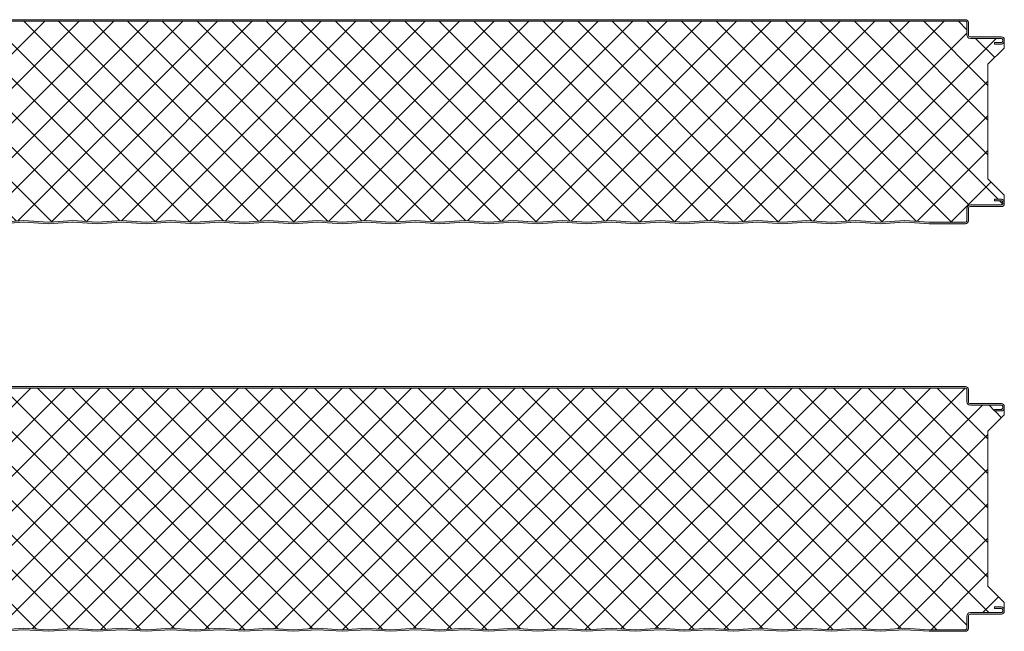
# Model space of a CAD drawing. Header units: millimetres. Extents: x 196 to 3485, y -270 to 1649.
# Tile 4 of 7: x 800 to 1404, y 662 to 1037. Entities that reach past the tile are written whole.
import ezdxf

# ---------------------------------------------------------------- set-up
doc = ezdxf.new("R2010")
doc.units = ezdxf.units.MM
doc.layers.add('A-DETL-GENF', color=92, linetype='Continuous', lineweight=13)

# ---------------------------------------------------------------- blocks, each defined once
blk = doc.blocks.new('CR 1100 - FLAT - SATINLINE - CR 1100 125mm - FLAT - SATINLINE-4193648-15 PANEL SIZE AND PROFILE Copy 1 Copy 2 Copy 1')
at = {"layer": 'A-DETL-GENF'}
h = blk.add_hatch(color=256, dxfattribs=at)
h.paths.add_polyline_path([(534, 0), (549.09, 1), (564, 0), (579.09, 1), (594, 0), (609.09, 1), (624, 0), (639.09, 1), (654, 0), (669.09, 1), (684, 0), (699.09, 1), (714, 0), (729.09, 1), (744, 0), (759.09, 1), (774, 0), (789.09, 1), (804, 0), (819.09, 1), (834, 0), (849.09, 1), (864, 0), (879.09, 1), (894, 0), (909.09, 1), (924, 0), (939.09, 1), (954, 0), (969.09, 1), (984, 0), (999.3, 0.98), (1014, 0), (1029.09, 1), (1044, 0), (1059.09, 1), (1073.89, 0), (1096.41, 0.03), (1096.67, 0.06), (1097.1, 0.24), (1097.48, 0.53), (1097.81, 1.03), (1097.94, 1.33), (1098, 1.8), (1098.04, 9.61), (1098.16, 9.9), (1098.35, 10.15), (1098.6, 10.34), (1098.89, 10.46), (1099.2, 10.5), (1118.41, 10.53), (1118.67, 10.56), (1119.1, 10.74), (1119.48, 11.03), (1119.81, 11.53), (1119.94, 11.83), (1120, 12.3), (1119.95, 13.63), (1119.7, 14.19), (1119.3, 14.61), (1118.95, 14.82), (1118.55, 14.95), (1118.2, 15), (1114, 15), (1114, 14), (1118.41, 13.97), (1118.77, 13.77), (1118.98, 13.41), (1119, 13.2), (1118.98, 12.09), (1118.77, 11.73), (1118.41, 11.53), (1118.2, 11.5), (1099.2, 11.5), (1098.63, 11.43), (1098.1, 11.21), (1097.65, 10.86), (1097.3, 10.4), (1097.08, 9.87), (1097, 9.3), (1096.98, 1.59), (1096.77, 1.23), (1096.41, 1.03), (1095.91, 1), (1073.89, 1), (1059, 2.01), (1044, 1), (1029, 2.01), (1014, 1), (999, 2.01), (984, 1), (969, 2.01), (954, 1), (939, 2.01), (924, 1), (909, 2.01), (894, 1), (879, 2.01), (864, 1), (849, 2.01), (834, 1), (819, 2.01), (804, 1), (789, 2.01), (774, 1), (759, 2.01), (744, 1), (729, 2.01), (714, 1), (699, 2.01), (684, 1), (669, 2.01), (654, 1), (639, 2.01), (624, 1), (609, 2.01), (594, 1), (579, 2.01), (564, 1), (549, 2.01), (534, 1), (519, 2.01), (504, 1), (489, 2.01), (474, 1), (459, 2.01), (444, 1), (429, 2.01), (414, 1), (399, 2.01), (384, 1), (369, 2.01), (354, 1), (339, 2.01), (324, 1), (309, 2.01), (294, 1), (279, 2.01), (264, 1), (249, 2.01), (234, 1), (219, 2.01), (204, 1), (189, 2.01), (174, 1), (159, 2.01), (144, 1), (129, 2.01), (114, 1), (99, 2.01), (84, 1), (69, 2.01), (53.89, 1), (39, 2.01), (24.11, 1), (1.51, 1.05), (1.2, 1.27), (1.02, 1.61), (1, 1.8), (1.03, 6.17), (1.23, 6.53), (1.4, 6.65), (5.46, 9), (18.8, 9), (19.37, 9.07), (19.9, 9.29), (20.36, 9.64), (20.71, 10.1), (20.93, 10.63), (21, 11.2), (21.03, 13.41), (21.23, 13.76), (21.59, 13.97), (21.8, 14), (26, 14), (26, 15), (21.8, 15), (21.33, 14.94), (20.9, 14.76), (20.53, 14.47), (20.24, 14.1), (20.06, 13.67), (20, 13.2), (19.96, 10.89), (19.84, 10.6), (19.65, 10.35), (19.37, 10.15), (19.11, 10.04), (18.8, 10), (5.46, 9.97), (5.21, 9.94), (4.78, 9.76), (0.9, 7.52), (0.53, 7.23), (0.16, 6.65), (0.06, 6.43), (0, 5.96), (0.05, 1.38), (0.19, 0.99), (0.43, 0.63), (0.74, 0.35), (1.1, 0.14), (1.7, 0.02), (1.93, 0), (24.74, 0.05), (39.09, 1), (54, 0), (69.09, 1), (84, 0), (99.09, 1), (114, 0), (129.09, 1), (144, 0), (159.09, 1), (174, 0), (189.09, 1), (204, 0), (219.09, 1), (234, 0), (249.09, 1), (264, 0), (279.09, 1), (294, 0), (309.09, 1), (324, 0), (339.09, 1), (354, 0), (369.09, 1), (384, 0), (399.09, 1), (414, 0), (429.09, 1), (444, 0), (459.09, 1), (474, 0), (489.09, 1), (504, 0), (519.09, 1), (526.54, 0.5)])
h.paths.add_polyline_path([(1118.2, 110.14), (1118.67, 110.2), (1119.1, 110.38), (1119.48, 110.67), (1119.8, 111.14), (1119.94, 111.47), (1120, 111.94), (1119.99, 112.93), (1119.9, 113.41), (1119.76, 113.74), (1119.48, 114.11), (1119, 114.44), (1118.67, 114.58), (1118.2, 114.64), (1098.89, 114.68), (1098.6, 114.8), (1098.35, 114.99), (1098.16, 115.24), (1098.04, 115.53), (1098, 115.84), (1097.97, 123.59), (1097.94, 123.81), (1097.76, 124.24), (1097.48, 124.61), (1097, 124.94), (1096.67, 125.08), (1096.2, 125.14), (1.4, 125.09), (1.33, 125.08), (0.9, 124.9), (0.53, 124.61), (0.2, 124.14), (0.03, 123.59), (0, 123.34), (0, 119.18), (0.06, 118.71), (0.24, 118.28), (0.53, 117.91), (1, 117.56), (4.78, 115.38), (5.21, 115.2), (5.68, 115.14), (19.11, 115.1), (19.4, 114.98), (19.65, 114.79), (19.84, 114.54), (19.96, 114.25), (20, 113.94), (20, 111.94), (20.06, 111.48), (20.24, 111.04), (20.61, 110.61), (20.9, 110.38), (21.49, 110.18), (21.8, 110.14), (26, 110.14), (26, 111.14), (21.59, 111.17), (21.23, 111.38), (21.03, 111.73), (21, 111.94), (21, 113.94), (20.9, 114.56), (20.71, 115.04), (20.36, 115.5), (19.9, 115.85), (19.37, 116.07), (18.8, 116.14), (5.46, 116.14), (1.23, 118.62), (1.03, 118.97), (1, 119.18), (1.04, 123.59), (1.23, 123.91), (1.59, 124.11), (1.8, 124.14), (1096.41, 124.11), (1096.77, 123.91), (1096.98, 123.55), (1097, 123.34), (1097, 115.84), (1097.08, 115.27), (1097.3, 114.74), (1097.65, 114.29), (1098.1, 113.94), (1098.63, 113.72), (1099.2, 113.64), (1118.41, 113.61), (1118.77, 113.41), (1118.98, 113.05), (1119, 112.84), (1118.98, 111.73), (1118.77, 111.38), (1118.41, 111.17), (1118.2, 111.14), (1114, 111.14), (1114, 110.14)])
h = blk.add_hatch(dxfattribs=at)
h.set_pattern_fill('FP_4', color=256, style=0, pattern_type=2)
h.set_pattern_definition([(45, (-283.583, -911.559), (-10.6066, 10.6066), []), (135, (-283.583, -911.559), (-10.6066, -10.6066), [])])
h.paths.add_polyline_path([(864, 1), (879, 2.01), (894, 1), (909, 2.01), (924, 1), (939, 2.01), (954, 1), (969, 2.01), (984, 1), (999.3, 1.99), (1014, 1), (1029, 2.01), (1044, 1), (1059, 2.01), (1073.89, 1), (1096.41, 1.03), (1096.77, 1.23), (1096.9, 1.4), (1097, 1.8), (1097, 9.3), (1097.08, 9.87), (1097.3, 10.4), (1097.65, 10.86), (1098.1, 11.21), (1098.63, 11.43), (1099.2, 11.5), (1118.41, 11.53), (1118.77, 11.73), (1118.9, 11.9), (1119, 12.3), (1119, 13.2), (1118.9, 13.6), (1118.6, 13.89), (1118.2, 14), (1114, 14), (1114, 15), (1118.6, 14.95), (1118.98, 14.82), (1119.33, 14.61), (1119.61, 14.32), (1119.82, 13.98), (1119.96, 13.6), (1120, 13.2), (1120, 17.6), (1110, 27.61), (1110, 97.82), (1120, 107.74), (1120, 111.94), (1119.94, 111.47), (1119.76, 111.04), (1119.48, 110.67), (1119.1, 110.38), (1118.67, 110.2), (1118.2, 110.14), (1114, 110.14), (1114, 111.14), (1118.41, 111.17), (1118.77, 111.38), (1118.9, 111.54), (1119, 111.94), (1119, 112.84), (1118.9, 113.24), (1118.6, 113.53), (1118.2, 113.64), (1099.2, 113.64), (1098.63, 113.72), (1098.1, 113.94), (1097.65, 114.29), (1097.3, 114.74), (1097.08, 115.27), (1097, 115.84), (1097, 123.34), (1096.9, 123.74), (1096.6, 124.03), (1096.2, 124.14), (1.59, 124.11), (1.23, 123.91), (1.11, 123.74), (1, 123.34), (1, 119.18), (1.11, 118.78), (1.4, 118.49), (5.46, 116.14), (18.8, 116.14), (19.37, 116.07), (19.9, 115.85), (20.36, 115.5), (20.71, 115.04), (20.93, 114.51), (21, 113.94), (21, 111.94), (21.11, 111.54), (21.4, 111.25), (21.8, 111.14), (26, 111.14), (26, 110.14), (21.8, 110.14), (21.33, 110.2), (20.9, 110.38), (20.53, 110.67), (20.24, 111.04), (20.06, 111.48), (20, 111.94), (20, 107.74), (10, 97.82), (10, 27.61), (20, 17.6), (20, 13.2), (20.06, 13.67), (20.24, 14.1), (20.61, 14.53), (20.9, 14.76), (21.33, 14.94), (21.8, 15), (26, 15), (26, 14), (21.59, 13.97), (21.23, 13.76), (21.11, 13.6), (21, 13.2), (21, 11.2), (20.93, 10.63), (20.61, 9.97), (20.36, 9.64), (19.9, 9.29), (19.37, 9.07), (18.8, 9), (5.46, 9), (1.23, 6.53), (1.11, 6.36), (1, 5.96), (1, 1.8), (1.09, 1.43), (1.34, 1.14), (1.7, 1.01), (1.89, 1), (24.11, 1), (39, 2.01), (54, 1), (69, 2.01), (84, 1), (99, 2.01), (114, 1), (129, 2.01), (144, 1), (159, 2.01), (174, 1), (189, 2.01), (204, 1), (219, 2.01), (234, 1), (249, 2.01), (264, 1), (279, 2.01), (294, 1), (309, 2.01), (324, 1), (339, 2.01), (354, 1), (369, 2.01), (384, 1), (399, 2.01), (414, 1), (429, 2.01), (444, 1), (459, 2.01), (474, 1), (489, 2.01), (504, 1), (519, 2.01), (534, 1), (549, 2.01), (564, 1), (579, 2.01), (594, 1), (609, 2.01), (624, 1), (639, 2.01), (654, 1), (669, 2.01), (684, 1), (699, 2.01), (714, 1), (729, 2.01), (744, 1), (759, 2.01), (774, 1), (789, 2.01), (804, 1), (819, 2.01), (834, 1), (849, 2.01)])
for p, q in [((1096.2, 125.14), (1.8, 125.14)), ((1096.2, 124.14), (1.8, 124.14)), ((1097, 115.84), (1097, 123.34)), ((1098, 115.84), (1098, 123.34)), ((1118.2, 114.64), (1099.2, 114.64)), ((1118.2, 113.64), (1099.2, 113.64)), ((1114, 110.14), (1114, 111.14)), ((1114, 111.14), (1118.2, 111.14)), ((1118.2, 110.14), (1114, 110.14)), ((1119, 111.94), (1119, 112.84)), ((1120, 111.94), (1120, 112.84)), ((1120, 107.74), (1120, 111.94)), ((1110, 97.82), (1120, 107.74)), ((1110, 27.61), (1110, 97.82)), ((1120, 17.6), (1110, 27.61)), ((1114, 14), (1114, 15)), ((1114, 15), (1118.2, 15)), ((1118.2, 14), (1114, 14)), ((1119, 12.3), (1119, 13.2)), ((1120, 13.2), (1120, 17.6)), ((1120, 12.3), (1120, 13.2)), ((1097, 1.8), (1097, 9.3)), ((1098, 1.8), (1098, 9.3)), ((1099.2, 11.5), (1118.2, 11.5)), ((1099.2, 10.5), (1118.2, 10.5)), ((504, 1), (519, 2.01)), ((504, 0), (519, 1)), ((519, 2.01), (534, 1)), ((519, 1), (534, 0)), ((534, 1), (549, 2.01)), ((534, 0), (549, 1)), ((549, 2.01), (564, 1)), ((549, 1), (564, 0)), ((564, 1), (579, 2.01)), ((564, 0), (579, 1)), ((579, 2.01), (594, 1)), ((579, 1), (594, 0)), ((594, 1), (609, 2.01)), ((594, 0), (609, 1)), ((609, 2.01), (624, 1)), ((609, 1), (624, 0)), ((624, 1), (639, 2.01)), ((624, 0), (639, 1)), ((639, 2.01), (654, 1)), ((639, 1), (654, 0)), ((654, 1), (669, 2.01)), ((654, 0), (669, 1)), ((669, 2.01), (684, 1)), ((669, 1), (684, 0)), ((684, 1), (699, 2.01)), ((684, 0), (699, 1)), ((699, 2.01), (714, 1)), ((699, 1), (714, 0)), ((714, 1), (729, 2.01)), ((714, 0), (729, 1)), ((729, 2.01), (744, 1)), ((729, 1), (744, 0)), ((744, 1), (759, 2.01)), ((744, 0), (759, 1)), ((759, 2.01), (774, 1)), ((759, 1), (774, 0)), ((774, 1), (789, 2.01)), ((774, 0), (789, 1)), ((789, 2.01), (804, 1)), ((789, 1), (804, 0)), ((804, 1), (819, 2.01)), ((804, 0), (819, 1)), ((819, 2.01), (834, 1)), ((819, 1), (834, 0)), ((834, 1), (849, 2.01)), ((834, 0), (849, 1)), ((849, 2.01), (864, 1)), ((849, 1), (864, 0)), ((864, 1), (879, 2.01)), ((864, 0), (879, 1)), ((879, 2.01), (894, 1)), ((879, 1), (894, 0)), ((894, 1), (909, 2.01)), ((894, 0), (909, 1)), ((909, 2.01), (924, 1)), ((909, 1), (924, 0)), ((924, 1), (939, 2.01)), ((924, 0), (939, 1)), ((939, 2.01), (954, 1)), ((939, 1), (954, 0)), ((954, 1), (969, 2.01)), ((954, 0), (969, 1)), ((969, 2.01), (984, 1)), ((969, 1), (984, 0)), ((984, 1), (999, 2.01)), ((984, 0), (999, 1)), ((999, 2.01), (1014, 1)), ((999, 1), (1014, 0)), ((1014, 1), (1029, 2.01)), ((1014, 0), (1029, 1)), ((1029, 2.01), (1044, 1)), ((1029, 1), (1044, 0)), ((1044, 1), (1059, 2.01)), ((1044, 0), (1059, 1)), ((1059, 2.01), (1073.89, 1)), ((1059, 1), (1073.86, 0)), ((1073.86, 0), (1096.2, 0)), ((1073.89, 1), (1096.2, 1))]:
    blk.add_line(p, q, dxfattribs=at)
for centre, radius, start, end in [((1096.2, 123.34), 1.8, 360, 90), ((1096.2, 123.34), 0.8, 360, 90), ((1096.2, 123.34), 0.8, 360, 30), ((1099.2, 115.84), 2.2, 180, 270), ((1099.2, 115.84), 1.2, 180, 270), ((1118.2, 112.84), 1.8, 360, 90), ((1118.2, 112.84), 0.8, 0, 90), ((1118.2, 111.94), 1.8, 270, 0), ((1118.2, 111.94), 0.8, 270, 0), ((1118.2, 112.84), 0.8, 360, 30), ((1118.2, 111.94), 0.8, 330, 0), ((1118.2, 13.2), 1.8, 359.96326, 90), ((1118.2, 13.2), 0.8, 0, 90), ((1118.2, 12.3), 1.8, 270, 0), ((1118.2, 12.3), 0.8, 270, 0), ((1118.2, 13.2), 0.8, 0, 30), ((1118.2, 12.3), 0.8, 330, 0), ((1099.2, 9.3), 2.2, 90, 180), ((1099.2, 9.3), 1.2, 90, 180), ((1096.2, 1.8), 1.8, 270, 360), ((1096.2, 1.8), 0.8, 270, 0), ((1096.2, 1.8), 0.8, 330, 0)]:
    blk.add_arc(centre, radius, start, end, dxfattribs=at)
blk = doc.blocks.new('CR 1100 - FLAT - SATINLINE - CR 1100 150mm - FLAT - SATINLINE-4193650-15 PANEL SIZE AND PROFILE Copy 1 Copy 2 Copy 1')
at = {"layer": 'A-DETL-GENF'}
h = blk.add_hatch(color=256, dxfattribs=at)
h.paths.add_polyline_path([(1044, 0), (1059.09, 1), (1073.89, 0), (1096.41, 0.03), (1096.67, 0.06), (1097.1, 0.24), (1097.48, 0.53), (1097.81, 1.03), (1097.94, 1.33), (1098, 1.8), (1098.04, 9.61), (1098.16, 9.9), (1098.35, 10.15), (1098.6, 10.34), (1098.89, 10.46), (1099.2, 10.5), (1118.41, 10.53), (1118.67, 10.56), (1119.1, 10.74), (1119.48, 11.03), (1119.85, 11.61), (1119.94, 11.83), (1120, 12.49), (1119.95, 13.63), (1119.7, 14.19), (1119.3, 14.61), (1118.95, 14.82), (1118.55, 14.95), (1118.2, 15), (1114, 15), (1114, 14), (1118.41, 13.97), (1118.77, 13.77), (1118.98, 13.41), (1119, 13.2), (1118.98, 12.09), (1118.77, 11.73), (1118.41, 11.53), (1118.2, 11.5), (1099.2, 11.5), (1098.63, 11.43), (1098.1, 11.21), (1097.65, 10.86), (1097.3, 10.4), (1097.08, 9.87), (1097, 9.3), (1096.98, 1.59), (1096.77, 1.23), (1096.41, 1.03), (1095.91, 1), (1073.89, 1), (1059, 2.01), (1044, 1), (1029, 2.01), (1014, 1), (999, 2.01), (984, 1), (969, 2.01), (954, 1), (939, 2.01), (924, 1), (909, 2.01), (894, 1), (879, 2.01), (864, 1), (849, 2.01), (834, 1), (819, 2.01), (804, 1), (789, 2.01), (774, 1), (759, 2.01), (744, 1), (729, 2.01), (714, 1), (699, 2.01), (684, 1), (669, 2.01), (654, 1), (639, 2.01), (624, 1), (609, 2.01), (594, 1), (579, 2.01), (564, 1), (549, 2.01), (534, 1), (519, 2.01), (504, 1), (489, 2.01), (474, 1), (459, 2.01), (444, 1), (429, 2.01), (414, 1), (399, 2.01), (384, 1), (369, 2.01), (354, 1), (339, 2.01), (324, 1), (309, 2.01), (294, 1), (279, 2.01), (264, 1), (249, 2.01), (234, 1), (219, 2.01), (204, 1), (189, 2.01), (174, 1), (159, 2.01), (144, 1), (129, 2.01), (114, 1), (99, 2.01), (84, 1), (69, 2.01), (53.89, 1), (39, 2.01), (24.11, 1), (1.51, 1.05), (1.2, 1.27), (1.02, 1.61), (1, 1.8), (1.03, 6.17), (1.23, 6.53), (1.4, 6.65), (5.46, 9), (18.8, 9), (19.37, 9.07), (19.9, 9.29), (20.36, 9.64), (20.71, 10.1), (20.93, 10.63), (21, 11.2), (21.03, 13.41), (21.23, 13.76), (21.59, 13.97), (21.8, 14), (26, 14), (26, 15), (21.8, 15), (21.33, 14.94), (20.9, 14.76), (20.53, 14.47), (20.2, 14), (20.06, 13.67), (20, 13.2), (19.96, 10.89), (19.84, 10.6), (19.65, 10.35), (19.37, 10.15), (19.11, 10.04), (18.8, 10), (5.46, 9.97), (5.21, 9.94), (4.78, 9.76), (0.9, 7.52), (0.53, 7.23), (0.16, 6.65), (0.06, 6.43), (0, 5.96), (0.05, 1.38), (0.19, 0.99), (0.43, 0.63), (0.74, 0.35), (1.1, 0.14), (1.7, 0.02), (1.93, 0), (24.74, 0.05), (39.09, 1), (54, 0), (69.09, 1), (84, 0), (99.09, 1), (114, 0), (129.09, 1), (144, 0), (159.09, 1), (174, 0), (189.09, 1), (204, 0), (219.09, 1), (234, 0), (249.09, 1), (264, 0), (279.09, 1), (294, 0), (309.09, 1), (324, 0), (339.09, 1), (354, 0), (369.09, 1), (384, 0), (399.09, 1), (414, 0), (429.09, 1), (444, 0), (459.09, 1), (474, 0), (489.09, 1), (504, 0), (519.09, 1), (534, 0), (549.09, 1), (564, 0), (579.09, 1), (594, 0), (609.09, 1), (624, 0), (639.09, 1), (654, 0), (669.09, 1), (684, 0), (699.09, 1), (714, 0), (729.09, 1), (744, 0), (759.09, 1), (774, 0), (789.09, 1), (804, 0), (819.09, 1), (834, 0), (849.09, 1), (864, 0), (879.09, 1), (894, 0), (909.09, 1), (924, 0), (939.09, 1), (954, 0), (969.09, 1), (984, 0), (999.3, 0.98), (1014, 0), (1029.09, 1), (1043.48, 0.03)])
h.paths.add_polyline_path([(1118.2, 135.14), (1118.67, 135.2), (1119.1, 135.38), (1119.48, 135.67), (1119.8, 136.14), (1119.94, 136.47), (1120, 136.94), (1119.99, 137.93), (1119.9, 138.41), (1119.66, 138.87), (1119.48, 139.11), (1119.1, 139.4), (1118.67, 139.58), (1118.2, 139.64), (1098.89, 139.68), (1098.6, 139.8), (1098.35, 139.99), (1098.16, 140.24), (1098.04, 140.53), (1098, 140.84), (1097.99, 148.46), (1097.94, 148.81), (1097.76, 149.24), (1097.48, 149.61), (1097, 149.94), (1096.67, 150.08), (1096.2, 150.14), (1.4, 150.09), (1.33, 150.08), (0.9, 149.9), (0.53, 149.61), (0.24, 149.24), (0.06, 148.81), (0, 148.34), (0, 144.18), (0.06, 143.71), (0.24, 143.28), (0.53, 142.91), (1, 142.56), (4.78, 140.38), (5.21, 140.2), (5.68, 140.14), (19.11, 140.1), (19.4, 139.98), (19.65, 139.79), (19.9, 139.39), (19.96, 139.25), (20, 138.87), (20, 136.94), (20.06, 136.48), (20.24, 136.04), (20.61, 135.61), (20.9, 135.38), (21.49, 135.18), (21.8, 135.14), (26, 135.14), (26, 136.14), (21.59, 136.17), (21.23, 136.38), (21.03, 136.73), (21, 136.94), (21, 138.94), (20.93, 139.51), (20.71, 140.04), (20.36, 140.5), (19.9, 140.85), (19.37, 141.07), (18.8, 141.14), (5.46, 141.14), (1.23, 143.62), (1.03, 143.97), (1, 144.18), (1.03, 148.55), (1.23, 148.91), (1.59, 149.11), (1.8, 149.14), (1096.41, 149.11), (1096.77, 148.91), (1096.98, 148.55), (1097, 147.9), (1097, 140.84), (1097.08, 140.27), (1097.3, 139.74), (1097.65, 139.29), (1098.25, 138.87), (1098.63, 138.72), (1099.2, 138.64), (1118.41, 138.61), (1118.77, 138.41), (1118.98, 138.05), (1119, 137.84), (1118.98, 136.73), (1118.77, 136.38), (1118.41, 136.17), (1118.2, 136.14), (1114, 136.14), (1114, 135.14)])
h = blk.add_hatch(dxfattribs=at)
h.set_pattern_fill('FP_5', color=256, style=0, pattern_type=2)
h.set_pattern_definition([(45, (-283.583, -661.559), (-10.6066, 10.6066), []), (135, (-283.583, -661.559), (-10.6066, -10.6066), [])])
h.paths.add_polyline_path([(594, 1), (609, 2.01), (624, 1), (639, 2.01), (654, 1), (669, 2.01), (684, 1), (699, 2.01), (714, 1), (729, 2.01), (744, 1), (759, 2.01), (774, 1), (789, 2.01), (804, 1), (819, 2.01), (834, 1), (849, 2.01), (864, 1), (879, 2.01), (894, 1), (909, 2.01), (924, 1), (939, 2.01), (954, 1), (969, 2.01), (984, 1), (999.3, 1.99), (1014, 1), (1029, 2.01), (1044, 1), (1059, 2.01), (1073.89, 1), (1096.41, 1.03), (1096.77, 1.23), (1096.9, 1.4), (1097, 1.8), (1097, 9.3), (1097.08, 9.87), (1097.3, 10.4), (1097.65, 10.86), (1098.1, 11.21), (1098.63, 11.43), (1099.2, 11.5), (1118.41, 11.53), (1118.77, 11.73), (1118.9, 11.9), (1119, 12.49), (1119, 13.2), (1118.9, 13.6), (1118.6, 13.89), (1118.2, 14), (1114, 14), (1114, 15), (1118.6, 14.95), (1118.98, 14.82), (1119.33, 14.61), (1119.61, 14.32), (1119.82, 13.98), (1119.96, 13.6), (1120, 13.2), (1120, 17.6), (1110, 27.61), (1110, 122.82), (1120, 132.74), (1120, 136.94), (1119.94, 136.47), (1119.76, 136.04), (1119.48, 135.67), (1119.1, 135.38), (1118.67, 135.2), (1118.2, 135.14), (1114, 135.14), (1114, 136.14), (1118.41, 136.17), (1118.77, 136.38), (1118.9, 136.54), (1119, 136.94), (1119, 137.84), (1118.9, 138.24), (1118.6, 138.53), (1118.2, 138.64), (1099.2, 138.64), (1098.63, 138.72), (1098.1, 138.94), (1097.65, 139.29), (1097.3, 139.74), (1097.08, 140.27), (1097, 140.84), (1097, 148.34), (1096.9, 148.74), (1096.6, 149.03), (1096.2, 149.14), (1.59, 149.11), (1.23, 148.91), (1.11, 148.74), (1, 148.34), (1, 144.18), (1.11, 143.78), (1.4, 143.49), (5.46, 141.14), (18.8, 141.14), (19.37, 141.07), (19.9, 140.85), (20.36, 140.5), (20.71, 140.04), (20.93, 139.51), (21, 138.87), (21, 136.94), (21.11, 136.54), (21.4, 136.25), (21.8, 136.14), (26, 136.14), (26, 135.14), (21.8, 135.14), (21.33, 135.2), (20.9, 135.38), (20.53, 135.67), (20.24, 136.04), (20.06, 136.48), (20, 136.94), (20, 132.74), (10, 122.82), (10, 27.61), (20, 17.6), (20, 13.2), (20.06, 13.67), (20.24, 14.1), (20.53, 14.47), (20.9, 14.76), (21.33, 14.94), (21.8, 15), (26, 15), (26, 14), (21.59, 13.97), (21.23, 13.76), (21.11, 13.6), (21, 13.2), (21, 11.2), (20.93, 10.63), (20.71, 10.1), (20.36, 9.64), (19.9, 9.29), (19.37, 9.07), (18.8, 9), (5.46, 9), (1.23, 6.53), (1.11, 6.36), (1, 5.96), (1, 1.8), (1.09, 1.43), (1.34, 1.14), (1.7, 1.01), (1.89, 1), (24.11, 1), (39, 2.01), (54, 1), (69, 2.01), (84, 1), (99, 2.01), (114, 1), (129, 2.01), (144, 1), (159, 2.01), (174, 1), (189, 2.01), (204, 1), (219, 2.01), (234, 1), (249, 2.01), (264, 1), (279, 2.01), (294, 1), (309, 2.01), (324, 1), (339, 2.01), (354, 1), (369, 2.01), (384, 1), (399, 2.01), (414, 1), (429, 2.01), (444, 1), (459, 2.01), (474, 1), (489, 2.01), (504, 1), (519, 2.01), (534, 1), (549, 2.01), (564, 1), (579, 2.01)])
for p, q in [((1096.2, 150.14), (1.8, 150.14)), ((1096.2, 149.14), (1.8, 149.14)), ((1097, 140.84), (1097, 148.34)), ((1098, 140.84), (1098, 148.34)), ((1118.2, 139.64), (1099.2, 139.64)), ((1118.2, 138.64), (1099.2, 138.64)), ((1114, 135.14), (1114, 136.14)), ((1114, 136.14), (1118.2, 136.14)), ((1118.2, 135.14), (1114, 135.14)), ((1119, 136.94), (1119, 137.84)), ((1120, 136.94), (1120, 137.84)), ((1120, 132.74), (1120, 136.94)), ((1110, 122.82), (1120, 132.74)), ((1110, 27.61), (1110, 122.82)), ((1120, 17.6), (1110, 27.61)), ((1114, 14), (1114, 15)), ((1114, 15), (1118.2, 15)), ((1118.2, 14), (1114, 14)), ((1119, 12.3), (1119, 13.2)), ((1120, 13.2), (1120, 17.6)), ((1120, 12.3), (1120, 13.2)), ((1097, 1.8), (1097, 9.3)), ((1098, 1.8), (1098, 9.3)), ((1099.2, 11.5), (1118.2, 11.5)), ((1099.2, 10.5), (1118.2, 10.5)), ((504, 1), (519, 2.01)), ((504, 0), (519, 1)), ((519, 2.01), (534, 1)), ((519, 1), (534, 0)), ((534, 1), (549, 2.01)), ((534, 0), (549, 1)), ((549, 2.01), (564, 1)), ((549, 1), (564, 0)), ((564, 1), (579, 2.01)), ((564, 0), (579, 1)), ((579, 2.01), (594, 1)), ((579, 1), (594, 0)), ((594, 1), (609, 2.01)), ((594, 0), (609, 1)), ((609, 2.01), (624, 1)), ((609, 1), (624, 0)), ((624, 1), (639, 2.01)), ((624, 0), (639, 1)), ((639, 2.01), (654, 1)), ((639, 1), (654, 0)), ((654, 1), (669, 2.01)), ((654, 0), (669, 1)), ((669, 2.01), (684, 1)), ((669, 1), (684, 0)), ((684, 1), (699, 2.01)), ((684, 0), (699, 1)), ((699, 2.01), (714, 1)), ((699, 1), (714, 0)), ((714, 1), (729, 2.01)), ((714, 0), (729, 1)), ((729, 2.01), (744, 1)), ((729, 1), (744, 0)), ((744, 1), (759, 2.01)), ((744, 0), (759, 1)), ((759, 2.01), (774, 1)), ((759, 1), (774, 0)), ((774, 1), (789, 2.01)), ((774, 0), (789, 1)), ((789, 2.01), (804, 1)), ((789, 1), (804, 0)), ((804, 1), (819, 2.01)), ((804, 0), (819, 1)), ((819, 2.01), (834, 1)), ((819, 1), (834, 0)), ((834, 1), (849, 2.01)), ((834, 0), (849, 1)), ((849, 2.01), (864, 1)), ((849, 1), (864, 0)), ((864, 1), (879, 2.01)), ((864, 0), (879, 1)), ((879, 2.01), (894, 1)), ((879, 1), (894, 0)), ((894, 1), (909, 2.01)), ((894, 0), (909, 1)), ((909, 2.01), (924, 1)), ((909, 1), (924, 0)), ((924, 1), (939, 2.01)), ((924, 0), (939, 1)), ((939, 2.01), (954, 1)), ((939, 1), (954, 0)), ((954, 1), (969, 2.01)), ((954, 0), (969, 1)), ((969, 2.01), (984, 1)), ((969, 1), (984, 0)), ((984, 1), (999, 2.01)), ((984, 0), (999, 1)), ((999, 2.01), (1014, 1)), ((999, 1), (1014, 0)), ((1014, 1), (1029, 2.01)), ((1014, 0), (1029, 1)), ((1029, 2.01), (1044, 1)), ((1029, 1), (1044, 0)), ((1044, 1), (1059, 2.01)), ((1044, 0), (1059, 1)), ((1059, 2.01), (1073.89, 1)), ((1059, 1), (1073.86, 0)), ((1073.86, 0), (1096.2, 0)), ((1073.89, 1), (1096.2, 1))]:
    blk.add_line(p, q, dxfattribs=at)
for centre, radius, start, end in [((1096.2, 148.34), 1.8, 360, 90), ((1096.2, 148.34), 0.8, 360, 90), ((1096.2, 148.34), 0.8, 360, 30), ((1099.2, 140.84), 2.2, 180, 270), ((1099.2, 140.84), 1.2, 180, 270), ((1118.2, 137.84), 1.8, 360, 90), ((1118.2, 137.84), 0.8, 0, 90), ((1118.2, 136.94), 1.8, 270, 0), ((1118.2, 136.94), 0.8, 270, 0), ((1118.2, 137.84), 0.8, 360, 30), ((1118.2, 136.94), 0.8, 330, 0), ((1118.2, 13.2), 1.8, 359.96326, 90), ((1118.2, 13.2), 0.8, 0, 90), ((1118.2, 12.3), 1.8, 270, 0), ((1118.2, 12.3), 0.8, 270, 0), ((1118.2, 13.2), 0.8, 0, 30), ((1118.2, 12.3), 0.8, 330, 0), ((1099.2, 9.3), 2.2, 90, 180), ((1099.2, 9.3), 1.2, 90, 180), ((1096.2, 1.8), 1.8, 270, 360), ((1096.2, 1.8), 0.8, 270, 0), ((1096.2, 1.8), 0.8, 330, 0)]:
    blk.add_arc(centre, radius, start, end, dxfattribs=at)

msp = doc.modelspace()

# ---------------------------------------------------------------- block references
at = {"layer": 'A-DETL-GENF'}
for name, p in [('CR 1100 - FLAT - SATINLINE - CR 1100 125mm - FLAT - SATINLINE-4193648-15 PANEL SIZE AND PROFILE Copy 1 Copy 2 Copy 1', (283.58, 911.56)), ('CR 1100 - FLAT - SATINLINE - CR 1100 150mm - FLAT - SATINLINE-4193650-15 PANEL SIZE AND PROFILE Copy 1 Copy 2 Copy 1', (283.58, 661.56))]:
    msp.add_blockref(name, p, dxfattribs=at)

doc.saveas('drawing.dxf')
